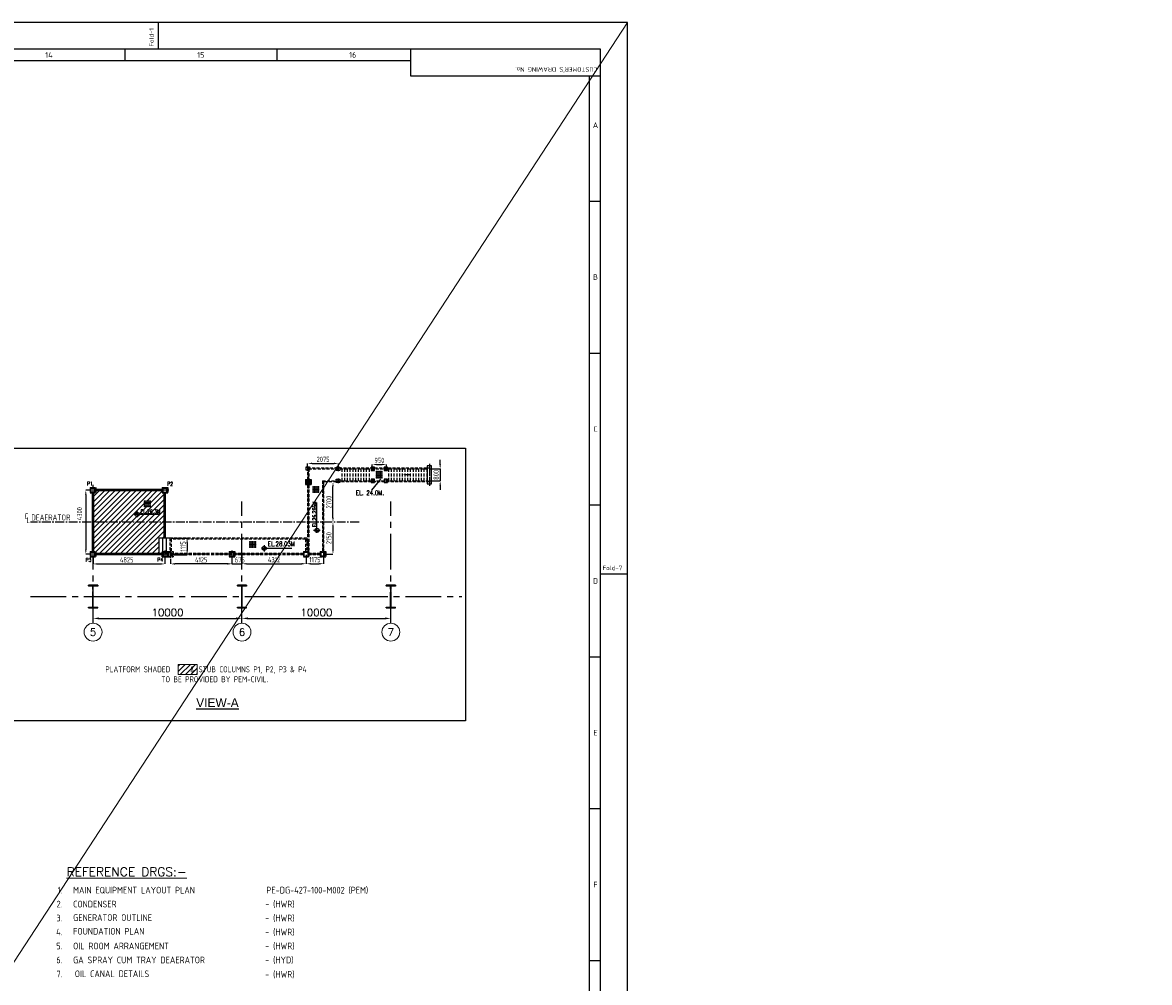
# Model space of a CAD drawing. Extents: x -287416 to 4934791, y -504132 to 1826789.
# Tile 81 of 256: x 102628 to 178318, y -121737 to -57259. Entities that reach past the tile are written whole.
import ezdxf
from ezdxf.enums import TextEntityAlignment as Align

# ---------------------------------------------------------------- set-up
doc = ezdxf.new("R2010")
doc.units = 0
doc.header["$LTSCALE"] = 800
doc.header["$MEASUREMENT"] = 0
for name, pattern in [('CENTER', [2, 1.25, -0.25, 0.25, -0.25]), ('CENTER2', [1.125, 0.75, -0.125, 0.125, -0.125]), ('CONTINOUS', [0]), ('HIDDEN', [0.375, 0.25, -0.125])]:
    doc.linetypes.add(name, pattern=pattern)
doc.layers.get('0').update_dxf_attribs({"linetype": 'CONTINUOUS'})
doc.layers.get('DEFPOINTS').update_dxf_attribs({"linetype": 'CONTINUOUS'})
for name, color, linetype in [('CEN', 2, 'CENTER'), ('CENTER', 2, 'CENTER'), ('CL', 2, 'CENTER2'), ('COL', 1, 'CENTER'), ('GRID', 8, 'CENTER'), ('GT_5', 4, 'CONTINUOUS'), ('HATCH', 9, 'CONTINUOUS'), ('MECH_EQ', 251, 'HIDDEN'), ('PIPE', 1, 'CONTINUOUS'), ('STR', 2, 'CONTINUOUS'), ('WALL', 6, 'CONTINUOUS')]:
    doc.layers.add(name, color=color, linetype=linetype)
for name, color, linetype, lineweight in [('DIM', 4, 'CONTINUOUS', 15), ('T', 3, 'CONTINUOUS', 15), ('TEXT', 3, 'CONTINUOUS', 15)]:
    doc.layers.add(name, color=color, linetype=linetype, lineweight=lineweight)
doc.styles.add('HTX31', font='OLB21191')
doc.styles.add('R', font='ROMANC')
doc.styles.add('ROMANC', font='romanc')
doc.styles.add('ROMANS', font='ISO9.shx', dxfattribs={"width": 0.8})
doc.styles.add('S1', font='SIMPLEX.SHX', dxfattribs={"height": 200})
doc.styles.add('S3', font='ROMANS1.SHX', dxfattribs={"width": 0.8})
doc.styles.get("Standard").update_dxf_attribs({"font": 'ISO9'})
doc.styles.add('VER', font='ISO9.SHX')
doc.dimstyles.get("Standard").update_dxf_attribs({"dimtxt": 0.18, "dimasz": 0.18, "dimexe": 0.18, "dimexo": 0.0625, "dimgap": 0.09, "dimtad": 0, "dimtih": 1, "dimtoh": 1, "dimdec": 4, "dimzin": 0, "dimdsep": 46, "dimtxsty": 'Standard', "dimcen": 0.09, "dimadec": 0, "dimazin": 0, "dimtfac": 1, "dimtdec": 4, "dimtofl": 0, "dimtmove": 0, "dimatfit": 3, "dimfxl": 1, "dimtolj": 1, "dimtzin": 0, "dimarcsym": 0})
doc.dimstyles.new('STANDARD$0', dxfattribs={"dimtxt": 250, "dimasz": 200, "dimexe": 0, "dimexo": 0, "dimgap": 100, "dimtad": 1, "dimdec": 0, "dimzin": 0, "dimdsep": 46, "dimtxsty": 'S1', "dimcen": 0, "dimadec": 0, "dimazin": 0, "dimtfac": 1, "dimtdec": 0, "dimtmove": 2, "dimatfit": 3, "dimfxl": 1, "dimtolj": 1, "dimtzin": 0, "dimarcsym": 0})

# ---------------------------------------------------------------- blocks, each defined once
blk = doc.blocks.new('A$C731D3036')
for p, q in [((-466.9, 1843.2), (-466.9, 1869.9)), ((-500.3, 1843.2), (-500.3, 1832.1)), ((-349.1, 1843.2), (-349.1, 1832.1)), ((-215.7, 1816.5), (-215.7, 1843.2)), ((-2401.2, 1832.1), (-215.7, 1832.1)), ((-26.7, 1816.5), (-215.7, 1816.5)), ((-37.8, 265.7), (-37.8, 1816.5)), ((-37.8, 1692), (-26.7, 1692)), ((-37.8, 1540.8), (-26.7, 1540.8)), ((-37.8, 1389.6), (-26.7, 1389.6)), ((0, 1320.7), (-26.7, 1320.7)), ((-37.8, 1238.4), (-26.7, 1238.4)), ((-37.8, 1087.2), (-26.7, 1087.2)), ((-37.8, 936), (-26.7, 936))]:
    blk.add_line(p, q)
for points in [[(0, 1869.9), (-2643.6, 1869.9), (-2643.6, 0), (0, 0)], [(-26.7, 1843.2), (-2616.9, 1843.2), (-2616.9, 26.7), (-26.7, 26.7)]]:
    blk.add_lwpolyline(points, close=True)
for s, height, rotation, p in [('Fold-1', 4.45, 90, (-471.6, 1845.9)), ("CUSTOMER'S DRAWING No.", 4.447, 180, (-30.1, 1825.4))]:
    blk.add_text(s, height=height, rotation=rotation).set_placement(p)
for s, p in [('14', (-575.9, 1837.6)), ('15', (-424.7, 1837.6)), ('16', (-273.5, 1837.6)), ('A', (-31.8, 1767.6)), ('B', (-31.8, 1616.4)), ('C', (-31.8, 1465.2)), ('D', (-31.8, 1314)), ('E', (-31.8, 1162.8)), ('F', (-31.8, 1011.6))]:
    blk.add_text(s, height=5.56).set_placement(p, align=Align.MIDDLE)
blk.add_text('Fold-7', height=4.45).set_placement((-24.7, 1324.6))
blk = doc.blocks.new('*D766')
at = {"layer": 'DEFPOINTS', "color": 0, "linetype": 'Continuous', "transparency": 16777216}
for p in [(107366, -97284), (117366, -97284), (117366, -97284)]:
    blk.add_point(p, dxfattribs=at)
at = {"layer": 'DIM', "color": 4, "linetype": 'Continuous', "lineweight": -2, "transparency": 16777216}
blk.add_line((107766, -97284), (116966, -97284), dxfattribs=at)
at = {"layer": 'DIM', "color": 4, "linetype": 'Continuous', "transparency": 16777216}
for points in [[(107766, -97217), (107766, -97350), (107366, -97284)], [(116966, -97217), (116966, -97350), (117366, -97284)]]:
    blk.add_solid(points, dxfattribs=at)
at = {"layer": 'DIM', "linetype": 'Continuous', "transparency": 16777216, "insert": (112366, -96884), "char_height": 500, "attachment_point": 5, "style": 'ROMANC'}
blk.add_mtext('\\A1;10000', dxfattribs=at)
blk = doc.blocks.new('*D767')
at = {"layer": 'DEFPOINTS', "color": 0, "linetype": 'Continuous', "transparency": 16777216}
for p in [(117366, -97284), (127366, -97284), (127366, -97284)]:
    blk.add_point(p, dxfattribs=at)
at = {"layer": 'DIM', "color": 4, "linetype": 'Continuous', "lineweight": -2, "transparency": 16777216}
blk.add_line((117766, -97284), (126966, -97284), dxfattribs=at)
at = {"layer": 'DIM', "color": 4, "linetype": 'Continuous', "transparency": 16777216}
for points in [[(117766, -97217), (117766, -97350), (117366, -97284)], [(126966, -97217), (126966, -97350), (127366, -97284)]]:
    blk.add_solid(points, dxfattribs=at)
at = {"layer": 'DIM', "linetype": 'Continuous', "transparency": 16777216, "insert": (122366, -96884), "char_height": 500, "attachment_point": 5, "style": 'ROMANC'}
blk.add_mtext('\\A1;10000', dxfattribs=at)
blk = doc.blocks.new('A$C1C927E47')
at = {"layer": 'COL'}
h = blk.add_hatch(dxfattribs=at)
h.set_pattern_fill('ANSI31', color=256, scale=100, style=0)
h.paths.add_polyline_path([(16, 0), (0, 0), (0, -710), (16, -710)])
h.paths.add_polyline_path([(16, 710), (0, 710), (0, 0), (16, 0)])
h.paths.add_polyline_path([(0, 710), (-16, 710), (-16, 0), (0, 0)])
h.paths.add_polyline_path([(0, 0), (-16, 0), (-16, -710), (0, -710)])
h.paths.add_polyline_path([(-310, -710), (-310, -760), (0, -760), (0, -710)])
h.paths.add_polyline_path([(310, -760), (310, -710), (0, -710), (0, -760)])
h.paths.add_polyline_path([(310, 710), (310, 760), (0, 760), (0, 710)])
h.paths.add_polyline_path([(-310, 760), (-310, 710), (0, 710), (0, 760)])
for p, q in [((310, 760), (-310, 760)), ((-310, 760), (-310, 710)), ((310, 760), (310, 710)), ((310, 710), (-310, 710)), ((-16, -710), (-16, 710)), ((16, -710), (16, 710)), ((-310, -710), (310, -710)), ((-310, -760), (-310, -710)), ((310, -760), (310, -710)), ((-310, -760), (310, -760))]:
    blk.add_line(p, q, dxfattribs=at)
at = {"layer": 'COL', "color": 2}
for p, q in [((0, -792), (0, 792)), ((44, 0), (-44, 0)), ((44, 0), (-44, 0))]:
    blk.add_line(p, q, dxfattribs=at)
blk = doc.blocks.new('*D768')
at = {"layer": 'DEFPOINTS', "color": 0, "transparency": 16777216}
for p in [(107366, -93076), (112191, -93017), (112191, -93626)]:
    blk.add_point(p, dxfattribs=at)
at = {"layer": 'DIM', "color": 9, "lineweight": -2, "transparency": 16777216}
for p, q in [((107366, -93076), (107366, -93626)), ((112191, -93017), (112191, -93626)), ((107666, -93626), (111891, -93626))]:
    blk.add_line(p, q, dxfattribs=at)
at = {"layer": 'DIM', "color": 9, "transparency": 16777216}
for points in [[(107666, -93576), (107666, -93676), (107366, -93626)], [(111891, -93576), (111891, -93676), (112191, -93626)]]:
    blk.add_solid(points, dxfattribs=at)
at = {"layer": 'DIM', "transparency": 16777216, "insert": (109625, -93351), "char_height": 350, "attachment_point": 5, "style": 'ROMANS'}
blk.add_mtext('\\A1;4825', dxfattribs=at)
blk = doc.blocks.new('*D725')
at = {"layer": 'DEFPOINTS', "color": 0, "transparency": 16777216}
for p in [(129956, -87243), (129956, -88043), (130679, -88043)]:
    blk.add_point(p, dxfattribs=at)
at = {"layer": 'DIM', "color": 9, "lineweight": -2, "transparency": 16777216}
for p, q in [((130679, -86943), (130679, -86643)), ((129956, -87243), (130679, -87243)), ((130679, -87243), (130679, -88043)), ((129956, -88043), (130679, -88043)), ((130679, -88343), (130679, -88643))]:
    blk.add_line(p, q, dxfattribs=at)
at = {"layer": 'DIM', "color": 9, "transparency": 16777216}
for points in [[(130629, -86943), (130729, -86943), (130679, -87243)], [(130629, -88343), (130729, -88343), (130679, -88043)]]:
    blk.add_solid(points, dxfattribs=at)
at = {"layer": 'DIM', "transparency": 16777216, "insert": (130404, -87643), "char_height": 350, "attachment_point": 5, "rotation": 90, "style": 'ROMANS'}
blk.add_mtext('\\A1;800', dxfattribs=at)
blk = doc.blocks.new('*D726')
at = {"layer": 'DEFPOINTS', "color": 0, "transparency": 16777216}
for p in [(121678, -93006), (122853, -92791), (122853, -93612)]:
    blk.add_point(p, dxfattribs=at)
at = {"layer": 'DIM', "color": 9, "lineweight": -2, "transparency": 16777216}
for p, q in [((121678, -93006), (121678, -93612)), ((122853, -92791), (122853, -93612)), ((121978, -93612), (122553, -93612))]:
    blk.add_line(p, q, dxfattribs=at)
at = {"layer": 'DIM', "color": 9, "transparency": 16777216}
for points in [[(121978, -93562), (121978, -93662), (121678, -93612)], [(122553, -93562), (122553, -93662), (122853, -93612)]]:
    blk.add_solid(points, dxfattribs=at)
at = {"layer": 'DIM', "transparency": 16777216, "insert": (122265, -93337), "char_height": 350, "attachment_point": 5, "style": 'ROMANS'}
blk.add_mtext('\\A1;1175', dxfattribs=at)
blk = doc.blocks.new('*D727')
at = {"layer": 'DEFPOINTS', "color": 0, "transparency": 16777216}
for p in [(123852, -86872), (121778, -87168), (123852, -87165)]:
    blk.add_point(p, dxfattribs=at)
at = {"layer": 'DIM', "color": 9, "lineweight": -2, "transparency": 16777216}
for p, q in [((121778, -87168), (121778, -86872)), ((122078, -86872), (123552, -86872)), ((123852, -87165), (123852, -86872))]:
    blk.add_line(p, q, dxfattribs=at)
at = {"layer": 'DIM', "color": 9, "transparency": 16777216}
for points in [[(122078, -86822), (122078, -86922), (121778, -86872)], [(123552, -86822), (123552, -86922), (123852, -86872)]]:
    blk.add_solid(points, dxfattribs=at)
at = {"layer": 'DIM', "transparency": 16777216, "insert": (122815, -86597), "char_height": 350, "attachment_point": 5, "style": 'ROMANS'}
blk.add_mtext('\\A1;2075', dxfattribs=at)
blk = doc.blocks.new('*D567')
at = {"layer": 'DEFPOINTS', "color": 0, "transparency": 16777216}
for p in [(127071, -86944), (126121, -87168), (127071, -87168)]:
    blk.add_point(p, dxfattribs=at)
at = {"layer": 'DIM', "color": 9, "lineweight": -2, "transparency": 16777216}
for p, q in [((126121, -87168), (126121, -86944)), ((126421, -86944), (126771, -86944)), ((127071, -87168), (127071, -86944))]:
    blk.add_line(p, q, dxfattribs=at)
at = {"layer": 'DIM', "color": 9, "transparency": 16777216}
for points in [[(126421, -86894), (126421, -86994), (126121, -86944)], [(126771, -86894), (126771, -86994), (127071, -86944)]]:
    blk.add_solid(points, dxfattribs=at)
at = {"layer": 'DIM', "transparency": 16777216, "insert": (126596, -86669), "char_height": 350, "attachment_point": 5, "style": 'ROMANS'}
blk.add_mtext('\\A1;950', dxfattribs=at)
blk = doc.blocks.new('*D568')
at = {"layer": 'DEFPOINTS', "color": 0, "transparency": 16777216}
for p in [(123479, -88118), (123479, -88118), (123479, -90818)]:
    blk.add_point(p, dxfattribs=at)
at = {"layer": 'DIM', "color": 9, "lineweight": -2, "transparency": 16777216}
blk.add_line((123479, -90518), (123479, -88418), dxfattribs=at)
at = {"layer": 'DIM', "color": 9, "transparency": 16777216}
for points in [[(123429, -88418), (123529, -88418), (123479, -88118)], [(123429, -90518), (123529, -90518), (123479, -90818)]]:
    blk.add_solid(points, dxfattribs=at)
at = {"layer": 'DIM', "transparency": 16777216, "insert": (123204, -89468), "char_height": 350, "attachment_point": 5, "rotation": 90, "style": 'ROMANS'}
blk.add_mtext('\\A1;2700', dxfattribs=at)
blk = doc.blocks.new('*D569')
at = {"layer": 'DEFPOINTS', "color": 0, "transparency": 16777216}
for p in [(123479, -90818), (123005, -92968), (123479, -92968)]:
    blk.add_point(p, dxfattribs=at)
at = {"layer": 'DIM', "color": 9, "lineweight": -2, "transparency": 16777216}
for p, q in [((123479, -91118), (123479, -92668)), ((123005, -92968), (123479, -92968))]:
    blk.add_line(p, q, dxfattribs=at)
at = {"layer": 'DIM', "color": 9, "transparency": 16777216}
for points in [[(123429, -91118), (123529, -91118), (123479, -90818)], [(123429, -92668), (123529, -92668), (123479, -92968)]]:
    blk.add_solid(points, dxfattribs=at)
at = {"layer": 'DIM', "transparency": 16777216, "insert": (123204, -91893), "char_height": 350, "attachment_point": 5, "rotation": 90, "style": 'ROMANS'}
blk.add_mtext('\\A1;2150', dxfattribs=at)
blk = doc.blocks.new('*D570')
at = {"layer": 'DEFPOINTS', "color": 0, "transparency": 16777216}
for p in [(117366, -93006), (121678, -93006), (121678, -93614)]:
    blk.add_point(p, dxfattribs=at)
at = {"layer": 'DIM', "color": 9, "lineweight": -2, "transparency": 16777216}
for p, q in [((117366, -93006), (117366, -93614)), ((121678, -93006), (121678, -93614)), ((117666, -93614), (121378, -93614))]:
    blk.add_line(p, q, dxfattribs=at)
at = {"layer": 'DIM', "color": 9, "transparency": 16777216}
for points in [[(117666, -93564), (117666, -93664), (117366, -93614)], [(121378, -93564), (121378, -93664), (121678, -93614)]]:
    blk.add_solid(points, dxfattribs=at)
at = {"layer": 'DIM', "transparency": 16777216, "insert": (119522, -93339), "char_height": 350, "attachment_point": 5, "style": 'ROMANS'}
blk.add_mtext('\\A1;4312', dxfattribs=at)
blk = doc.blocks.new('*D571')
at = {"layer": 'DEFPOINTS', "color": 0, "transparency": 16777216}
for p in [(112603, -91891), (112528, -93006), (113683, -93006)]:
    blk.add_point(p, dxfattribs=at)
at = {"layer": 'STR', "color": 9, "lineweight": -2, "transparency": 16777216}
for p, q in [((112603, -91891), (113683, -91891)), ((113683, -92191), (113683, -92706)), ((112528, -93006), (113683, -93006))]:
    blk.add_line(p, q, dxfattribs=at)
at = {"layer": 'STR', "color": 9, "transparency": 16777216}
for points in [[(113633, -92191), (113733, -92191), (113683, -91891)], [(113633, -92706), (113733, -92706), (113683, -93006)]]:
    blk.add_solid(points, dxfattribs=at)
at = {"layer": 'STR', "transparency": 16777216, "insert": (113408, -92448), "char_height": 350, "attachment_point": 5, "rotation": 90, "style": 'ROMANS'}
blk.add_mtext('\\A1;1115', dxfattribs=at)
blk = doc.blocks.new('*D572')
at = {"layer": 'DEFPOINTS', "color": 0, "transparency": 16777216}
for p in [(112566, -93295), (112566, -93623), (116691, -93219)]:
    blk.add_point(p, dxfattribs=at)
at = {"layer": 'DIM', "color": 9, "lineweight": -2, "transparency": 16777216}
for p, q in [((112566, -93295), (112566, -93623)), ((116391, -93623), (112866, -93623)), ((116691, -93219), (116691, -93623))]:
    blk.add_line(p, q, dxfattribs=at)
at = {"layer": 'DIM', "color": 9, "transparency": 16777216}
for points in [[(112866, -93573), (112866, -93673), (112566, -93623)], [(116391, -93573), (116391, -93673), (116691, -93623)]]:
    blk.add_solid(points, dxfattribs=at)
at = {"layer": 'DIM', "transparency": 16777216, "insert": (114628, -93348), "char_height": 350, "attachment_point": 5, "style": 'ROMANS'}
blk.add_mtext('\\A1;4125', dxfattribs=at)
blk = doc.blocks.new('*D573')
at = {"layer": 'DEFPOINTS', "color": 0, "transparency": 16777216}
for p in [(116691, -93421), (117366, -93614), (117366, -93614)]:
    blk.add_point(p, dxfattribs=at)
at = {"layer": 'DIM', "color": 9, "lineweight": -2, "transparency": 16777216}
for p, q in [((116391, -93614), (116091, -93614)), ((116691, -93421), (116691, -93614)), ((116691, -93614), (117366, -93614)), ((117666, -93614), (117966, -93614))]:
    blk.add_line(p, q, dxfattribs=at)
at = {"layer": 'DIM', "color": 9, "transparency": 16777216}
for points in [[(116391, -93564), (116391, -93664), (116691, -93614)], [(117666, -93564), (117666, -93664), (117366, -93614)]]:
    blk.add_solid(points, dxfattribs=at)
at = {"layer": 'DIM', "transparency": 16777216, "insert": (117223, -93349), "char_height": 350, "attachment_point": 5, "style": 'ROMANS'}
blk.add_mtext('\\A1;675', dxfattribs=at)
blk = doc.blocks.new('*D574')
at = {"layer": 'DEFPOINTS', "color": 0, "transparency": 16777216}
for p in [(107176, -88668), (106878, -92968), (107176, -92968)]:
    blk.add_point(p, dxfattribs=at)
at = {"layer": 'DIM', "color": 9, "lineweight": -2, "transparency": 16777216}
for p, q in [((107176, -88668), (106878, -88668)), ((106878, -88968), (106878, -92668)), ((107176, -92968), (106878, -92968))]:
    blk.add_line(p, q, dxfattribs=at)
at = {"layer": 'DIM', "color": 9, "transparency": 16777216}
for points in [[(106828, -88968), (106928, -88968), (106878, -88668)], [(106828, -92668), (106928, -92668), (106878, -92968)]]:
    blk.add_solid(points, dxfattribs=at)
at = {"layer": 'DIM', "transparency": 16777216, "insert": (106456, -90249), "char_height": 350, "attachment_point": 5, "rotation": 90, "style": 'ROMANS'}
blk.add_mtext('\\A1;4300', dxfattribs=at)

msp = doc.modelspace()

# ---------------------------------------------------------------- hatches: boundary and pattern name
at = {"layer": 'DIM'}
h = msp.add_hatch(dxfattribs=at)
h.set_pattern_fill('ANSI31', color=256, scale=2000, style=0)
h.set_pattern_definition([(45, (-1505806.2, -577993.04), (-176.776695, 176.776695), [])])
h.paths.add_polyline_path([(112139.8, -88843.1), (112000.8, -88843.1), (112000.8, -88718.1), (107555.8, -88718.1), (107555.8, -88843.1), (107415.8, -88843.1), (107415.8, -90818.1), (112139.8, -90818.1)])
h.paths.add_polyline_path([(110182.9, -90292.8, -1), (110466.4, -90292.8, -1)], flags=16)
h.paths.add_polyline_path([(110253.8, -90292.8, -0.4142136), (110324.7, -90221.9), (110324.7, -90292.8), (110395.5, -90292.8, -0.4142136), (110324.7, -90363.7), (110324.7, -90292.8)], flags=0)
h.paths.add_polyline_path([(110829.4, -89397.7), (111189.4, -89397.7), (111189.4, -89757.7), (110829.4, -89757.7)], flags=16)
h.paths.add_polyline_path([(110919.4, -89667.7), (110919.4, -89487.7), (111099.4, -89487.7), (111099.4, -89667.7)], flags=0)
h.paths.add_polyline_path([(112139.8, -90818.1), (107415.8, -90818.1), (107415.8, -92793), (107555.8, -92793), (107555.8, -92932.3), (111778.3, -92932.3), (111778.3, -91890.5), (112139.8, -91890.5)])
h.paths.add_polyline_path([(110489.8, -90289.8), (111871.9, -90289.8), (111871.9, -89914.8), (110489.8, -89914.8)], flags=24)
h = msp.add_hatch(dxfattribs=at)
h.set_pattern_fill('ANSI31', color=256, scale=2000, style=0)
h.set_pattern_definition([(45, (50015.35, -294366.67), (-176.7767, 176.7767), [])])
h.paths.add_polyline_path([(114347.2, -100373.3), (113082.1, -100373.3), (113082.1, -101050.5), (114347.2, -101050.5)])

# ---------------------------------------------------------------- linework, layer by layer
at = {"linetype": 'ByBlock'}
for p, q in [((122404.1, -91544.2), (122404.1, -89488.6)), ((110135.7, -90292.8), (111842.7, -90292.8)), ((110324.7, -90103.8), (110324.7, -90481.8)), ((122180.9, -91364.2), (122620.9, -91364.2)), ((118677.5, -92576.6), (120709, -92576.6)), ((118857.5, -92353.4), (118857.5, -92793.4))]:
    msp.add_line(p, q, dxfattribs=at)
at = {"color": 8}
msp.add_line((112190.8, -92715.9), (112190.8, -93220.2), dxfattribs=at)
at = {"linetype": 'ByBlock'}
for points, const_width in [([(110324.7, -90221.9, 0.4142136), (110253.8, -90292.8, 1)], 141.8), ([(110324.7, -90363.7, 0.4142136), (110395.5, -90292.8, 1)], 141.8), ([(122336.6, -91364.2, -0.4142136), (122404.1, -91296.7, -1)], 135), ([(122471.6, -91364.2, -0.4142136), (122404.1, -91431.7, -1)], 135), ([(118857.5, -92644.1, -0.4142136), (118790, -92576.6, -1)], 135), ([(118857.5, -92509.1, -0.4142136), (118925, -92576.6, -1)], 135)]:
    msp.add_lwpolyline(points, format="xyb", dxfattribs=dict(at, const_width=const_width))
for centre, radius in [((110324.7, -90292.8), 141.8), ((122404.1, -91364.2), 135), ((118857.5, -92576.6), 135)]:
    msp.add_circle(centre, radius, dxfattribs=at)
at = {"layer": 'CEN'}
for p, q in [((121815.4, -87168.1), (121815.4, -92793)), ((122815.4, -88043.1), (122815.4, -92791.2)), ((121487.8, -92968), (112564.2, -92968)), ((122625.4, -92968), (121867.8, -92968))]:
    msp.add_line(p, q, dxfattribs=at)
at = {"layer": 'CENTER'}
msp.add_line((107365.8, -90818.1), (107365.8, -88303.7), dxfattribs=at)
at = {"layer": 'CL'}
msp.add_line((125227.1, -90818.1), (103171.8, -90818.1), dxfattribs=at)
at = {"layer": 'DIM'}
msp.add_line((143254.7, -57258.7), (-35095.3, -330291.9), dxfattribs=at)
msp.add_lwpolyline([(113082.1, -100373.3), (114347.2, -100373.3), (114347.2, -101050.5), (113082.1, -101050.5)], close=True, dxfattribs=at)
for centre in [(107365.8, -98203.5), (117365.8, -98203.5), (127365.8, -98203.5)]:
    msp.add_circle(centre, 600, dxfattribs=at)
at = {"layer": 'GRID', "linetype": 'CENTER2', "ltscale": 4}
for p, q in [((107365.8, -97603.5), (107365.8, -89423.1)), ((117365.8, -97603.5), (117365.8, -89423.1)), ((127365.8, -97603.5), (127365.8, -89423.1)), ((103153.8, -95818.1), (132125.8, -95818.1))]:
    msp.add_line(p, q, dxfattribs=at)
at = {"layer": 'HATCH', "const_width": 50, "flags": 128}
for points in [[(108541.6, -88668.1, 1), (108591.6, -88668.1, 1)], [(109932.6, -88668.1, 1), (109982.6, -88668.1, 1)], [(111124.4, -88668.1, 1), (111174.4, -88668.1, 1)], [(107338.8, -89481.1, 1), (107388.8, -89481.1, 1)], [(112163.8, -89481.1, 1), (112213.8, -89481.1, 1)], [(107338.8, -90305.9, 1), (107388.8, -90305.9, 1)], [(112163.8, -90305.9, 1), (112213.8, -90305.9, 1)], [(107338.8, -91130.8, 1), (107388.8, -91130.8, 1)], [(112163.8, -91130.8, 1), (112213.8, -91130.8, 1)], [(107338.8, -91955.6, 1), (107388.8, -91955.6, 1)], [(108541.6, -92968, 1), (108591.6, -92968, 1)], [(109932.6, -92968, 1), (109982.6, -92968, 1)], [(111124.4, -92968, 1), (111174.4, -92968, 1)]]:
    msp.add_lwpolyline(points, format="xyb", close=True, dxfattribs=at)
at = {"layer": 'MECH_EQ', "color": 1}
for p, q in [((121777.9, -87168.1), (129955.9, -87168.1)), ((121777.9, -87168.1), (121777.9, -87993.1)), ((121852.9, -87243.1), (121852.9, -87993.1)), ((121852.9, -87243.1), (129955.9, -87243.1)), ((124069.4, -87243.1), (124069.4, -88043.1)), ((124252.4, -87243.1), (124252.4, -88043.1)), ((124435.4, -87243.1), (124435.4, -88043.1)), ((124618.4, -87243.1), (124618.4, -88043.1)), ((124801.4, -87243.1), (124801.4, -88043.1)), ((124984.4, -87243.1), (124984.4, -88043.1)), ((125167.4, -87243.1), (125167.4, -88043.1)), ((125350.4, -87243.1), (125350.4, -88043.1)), ((125533.4, -87243.1), (125533.4, -88043.1)), ((125716.4, -87243.1), (125716.4, -88043.1)), ((125899.4, -87243.1), (125899.4, -88043.1)), ((127209.4, -87243.1), (127209.4, -88043.1)), ((127392.4, -87243.1), (127392.4, -88043.1)), ((127575.4, -87243.1), (127575.4, -88043.1)), ((127758.4, -87243.1), (127758.4, -88043.1)), ((127941.4, -87243.1), (127941.4, -88043.1)), ((128124.4, -87243.1), (128124.4, -88043.1)), ((128307.4, -87243.1), (128307.4, -88043.1)), ((128490.4, -87243.1), (128490.4, -88043.1)), ((128673.4, -87243.1), (128673.4, -88043.1)), ((128856.4, -87243.1), (128856.4, -88043.1)), ((129039.4, -87243.1), (129039.4, -88043.1)), ((129222.4, -87243.1), (129222.4, -88043.1)), ((129405.4, -87243.1), (129405.4, -88043.1)), ((129588.4, -87243.1), (129588.4, -88043.1)), ((129771.4, -87243.1), (129771.4, -88043.1)), ((129954.4, -87168.1), (129954.4, -88118.1)), ((121777.9, -88033.1), (121777.9, -92793)), ((121852.9, -88033.1), (121852.9, -92793)), ((122777.9, -88043.1), (122777.9, -92791.2)), ((122777.9, -88043.1), (123704.4, -88043.1)), ((122852.9, -88118.1), (122852.9, -92841.2)), ((123703.8, -88118.1), (122852.9, -88118.1)), ((123704.4, -88043.1), (129955.9, -88043.1)), ((129955.9, -88118.1), (123705.1, -88118.1)), ((121713, -91890.5), (112528.3, -91890.5)), ((112528.3, -91890.5), (112528.3, -93005.5)), ((112603.3, -91965.5), (112603.3, -92930.5)), ((121638, -91965.5), (112603.3, -91965.5)), ((121638, -91965.5), (121638, -92793)), ((121713, -91890.5), (121713, -92793)), ((121777.9, -92130.5), (121713, -92130.5)), ((121777.9, -92205.5), (121713, -92205.5)), ((112385.8, -92793), (112745.8, -92793)), ((112385.8, -92793), (112385.8, -93143)), ((112440.8, -93093), (112440.8, -92843)), ((112440.8, -92843), (112690.8, -92843)), ((112440.8, -93093), (112690.8, -93093)), ((121487.8, -93005.5), (112528.3, -93005.5)), ((121487.8, -92930.5), (112603.3, -92930.5)), ((112690.8, -93093), (112690.8, -92843)), ((112745.8, -92793), (112745.8, -93143)), ((122625.4, -92930.5), (121867.8, -92930.5)), ((122625.4, -93005.5), (121867.8, -93005.5)), ((112385.8, -93143), (112745.8, -93143))]:
    msp.add_line(p, q, dxfattribs=at)
at = {"layer": 'PIPE', "color": 2, "linetype": 'CENTER2'}
for p, q in [((129955.9, -86900.6), (129955.9, -88385.5)), ((123817.9, -87085.7), (123817.9, -87400.4)), ((126158.9, -87085.7), (126158.9, -87400.4)), ((127033.9, -87085.7), (127033.9, -87400.4)), ((123817.9, -87885.9), (123817.9, -88200.6)), ((126158.9, -87885.7), (126158.9, -88200.4)), ((127033.9, -87885.7), (127033.9, -88200.4)), ((112454.2, -88668.1), (111977.4, -88668.1)), ((107365.8, -93230.4), (107365.8, -92705.7)), ((112429.2, -92968), (111952.4, -92968)), ((112565.8, -92641.2), (112565.8, -93294.9)), ((116690.8, -92717.1), (116690.8, -93219))]:
    msp.add_line(p, q, dxfattribs=at)
at = {"layer": 'PIPE', "color": 4}
for p, q in [((121751.6, -87139.2), (121826.6, -87139.2)), ((121826.6, -87289.2), (121751.6, -87289.2)), ((121761.6, -87149.2), (121816.6, -87149.2)), ((121816.6, -87279.2), (121761.6, -87279.2)), ((121816.6, -87149.2), (121816.6, -87279.2)), ((121826.6, -87139.2), (121826.6, -87289.2)), ((123852.4, -87168.1), (123777.4, -87168.1)), ((123777.4, -87318.1), (123852.4, -87318.1)), ((123842.4, -87178.1), (123787.4, -87178.1)), ((123787.4, -87308.1), (123842.4, -87308.1)), ((123842.4, -87308.1), (123842.4, -87178.1)), ((123852.4, -87318.1), (123852.4, -87168.1)), ((126121.4, -87318.3), (126121.4, -87168.3)), ((126121.4, -87168.3), (126196.4, -87168.3)), ((126196.4, -87318.3), (126121.4, -87318.3)), ((126131.4, -87308.3), (126131.4, -87178.3)), ((126131.4, -87178.3), (126186.4, -87178.3)), ((126186.4, -87308.3), (126131.4, -87308.3)), ((127071.4, -87168.3), (126996.4, -87168.3)), ((126996.4, -87318.3), (127071.4, -87318.3)), ((127061.4, -87178.3), (127006.4, -87178.3)), ((127006.4, -87308.3), (127061.4, -87308.3)), ((127061.4, -87308.3), (127061.4, -87178.3)), ((127071.4, -87318.3), (127071.4, -87168.3)), ((107240.8, -88793.1), (107240.8, -88543.1)), ((107240.8, -88543.1), (107490.8, -88543.1)), ((107490.8, -88793.1), (107490.8, -88543.1)), ((112065.8, -88793.1), (112065.8, -88543.1)), ((112065.8, -88543.1), (112315.8, -88543.1)), ((112315.8, -88793.1), (112315.8, -88543.1)), ((121689.4, -88243.1), (121689.4, -87993.1)), ((121689.4, -87993.1), (121939.4, -87993.1)), ((121689.4, -88243.1), (121939.4, -88243.1)), ((121939.4, -88243.1), (121939.4, -87993.1)), ((123852.4, -87968.3), (123777.4, -87968.3)), ((123777.4, -88118.3), (123852.4, -88118.3)), ((123842.4, -87978.3), (123787.4, -87978.3)), ((123787.4, -88108.3), (123842.4, -88108.3)), ((123842.4, -88108.3), (123842.4, -87978.3)), ((123852.4, -88118.3), (123852.4, -87968.3)), ((126121.4, -88118.3), (126121.4, -87968.3)), ((126121.4, -87968.3), (126196.4, -87968.3)), ((126196.4, -88118.3), (126121.4, -88118.3)), ((126131.4, -88108.3), (126131.4, -87978.3)), ((126131.4, -87978.3), (126186.4, -87978.3)), ((126186.4, -88108.3), (126131.4, -88108.3)), ((127071.4, -87968.3), (126996.4, -87968.3)), ((126996.4, -88118.3), (127071.4, -88118.3)), ((127061.4, -87978.3), (127006.4, -87978.3)), ((127006.4, -88108.3), (127061.4, -88108.3)), ((127061.4, -88108.3), (127061.4, -87978.3)), ((127071.4, -88118.3), (127071.4, -87968.3)), ((107240.8, -88793.1), (107490.8, -88793.1)), ((112065.8, -88793.1), (112315.8, -88793.1)), ((107240.8, -93093), (107240.8, -92843)), ((107240.8, -92843), (107490.8, -92843)), ((107240.8, -93093), (107490.8, -93093)), ((107490.8, -93093), (107490.8, -92843)), ((112065.8, -92843), (112315.8, -92843)), ((112065.8, -92843), (112065.8, -93093)), ((112065.8, -93093), (112315.8, -93093)), ((112315.8, -92843), (112315.8, -93093)), ((116565.8, -93093), (116565.8, -92843)), ((116565.8, -92843), (116815.8, -92843)), ((116565.8, -93093), (116815.8, -93093)), ((116815.8, -93093), (116815.8, -92843)), ((121552.8, -93093), (121552.8, -92843)), ((121552.8, -92843), (121802.8, -92843)), ((121552.8, -93093), (121802.8, -93093)), ((121802.8, -93093), (121802.8, -92843)), ((122690.4, -93091.2), (122690.4, -92841.2)), ((122690.4, -92841.2), (122940.4, -92841.2)), ((122690.4, -93091.2), (122940.4, -93091.2)), ((122940.4, -93091.2), (122940.4, -92841.2))]:
    msp.add_line(p, q, dxfattribs=at)
at = {"layer": 'PIPE', "color": 4, "linetype": 'CENTER2', "ltscale": 0.2}
for p, q in [((107175.8, -88493.1), (107555.8, -88493.1)), ((107175.8, -88493.1), (107175.8, -88843.1)), ((107555.8, -88493.1), (107555.8, -88843.1)), ((112000.8, -88493.1), (112380.8, -88493.1)), ((112000.8, -88493.1), (112000.8, -88843.1)), ((112380.8, -88493.1), (112380.8, -88843.1)), ((121624.4, -87943.1), (122004.4, -87943.1)), ((121624.4, -87943.1), (121624.4, -88293.1)), ((121624.4, -88293.1), (122004.4, -88293.1)), ((122004.4, -87943.1), (122004.4, -88293.1)), ((107175.8, -88843.1), (107555.8, -88843.1)), ((112000.8, -88843.1), (112380.8, -88843.1)), ((107175.8, -92793), (107555.8, -92793)), ((107175.8, -92793), (107175.8, -93143)), ((107555.8, -92793), (107555.8, -93143)), ((112000.8, -93143), (112000.8, -92793)), ((112000.8, -92793), (112380.8, -92793)), ((112380.8, -93143), (112380.8, -92793)), ((116500.8, -92793), (116880.8, -92793)), ((116500.8, -92793), (116500.8, -93143)), ((116880.8, -92793), (116880.8, -93143)), ((121487.8, -92793), (121867.8, -92793)), ((121487.8, -92793), (121487.8, -93143)), ((121867.8, -92793), (121867.8, -93143)), ((122625.4, -92791.2), (123005.4, -92791.2)), ((122625.4, -92791.2), (122625.4, -93141.2)), ((123005.4, -92791.2), (123005.4, -93141.2)), ((107175.8, -93143), (107555.8, -93143)), ((112000.8, -93143), (112380.8, -93143)), ((116500.8, -93143), (116880.8, -93143)), ((121487.8, -93143), (121867.8, -93143)), ((122625.4, -93141.2), (123005.4, -93141.2))]:
    msp.add_line(p, q, dxfattribs=at)
at = {"layer": 'PIPE', "color": 4}
for points in [[(130105.9, -88243.1), (130105.9, -87043.1), (129805.9, -87043.1), (129805.9, -88243.1)], [(121904.1, -87329.5), (121674.1, -87329.5), (121674.1, -87099.5), (121904.1, -87099.5)], [(123702.9, -87128.1), (123932.9, -87128.1), (123932.9, -87358.1), (123702.9, -87358.1)], [(126273.9, -87128.1), (126043.9, -87128.1), (126043.9, -87358.1), (126273.9, -87358.1)], [(127148.9, -87128.1), (126918.9, -87128.1), (126918.9, -87358.1), (127148.9, -87358.1)], [(123702.9, -87928.3), (123932.9, -87928.3), (123932.9, -88158.3), (123702.9, -88158.3)], [(126273.9, -87928.1), (126043.9, -87928.1), (126043.9, -88158.1), (126273.9, -88158.1)], [(127148.9, -87928.1), (126918.9, -87928.1), (126918.9, -88158.1), (127148.9, -88158.1)]]:
    msp.add_lwpolyline(points, close=True, dxfattribs=at)
for centre, start, end in [((121761.6, -87139.2), 180, 270), ((121761.6, -87289.2), 90, 180), ((123787.4, -87168.1), 180, 270), ((123787.4, -87318.1), 90, 180), ((126186.4, -87168.3), 269.999998, 359.999998), ((126186.4, -87318.3), 359.999998, 89.999998), ((127006.4, -87168.3), 179.999998, 269.999998), ((127006.4, -87318.3), 89.999998, 179.999998), ((123787.4, -87968.3), 180, 270), ((123787.4, -88118.3), 90, 180), ((126186.4, -87968.3), 269.999998, 359.999998), ((126186.4, -88118.3), 359.999998, 89.999998), ((127006.4, -87968.3), 179.999998, 269.999998), ((127006.4, -88118.3), 89.999998, 179.999998)]:
    msp.add_arc(centre, 10, start, end, dxfattribs=at)
at = {"layer": 'STR'}
msp.add_line((128298.9, -87622), (128710.4, -87622), dxfattribs=at)
at = {"layer": 'STR', "color": 8}
msp.add_lwpolyline([(100139.5, -85845.8), (132380.7, -85845.8), (132380.7, -104157.2), (100139.5, -104157.2)], close=True, dxfattribs=at)
at = {"layer": 'STR'}
msp.add_solid([(128448.9, -87672), (128448.9, -87572), (128148.9, -87622)], dxfattribs=at)
at = {"layer": 'TEXT', "flags": 128}
for points in [[(126362.8, -87416.1), (126812.8, -87416.1)], [(126362.8, -87506.1), (126812.8, -87506.1)], [(126362.8, -87593), (126812.8, -87593)], [(126362.8, -87686.1), (126812.8, -87686.1)], [(126362.8, -87779.2), (126812.8, -87779.2)], [(126407.8, -87371.1), (126407.8, -87896.1)], [(126497.8, -87371.1), (126497.8, -87896.1)], [(126497.8, -87371.1), (126497.8, -87896.1)], [(126587.8, -87371.1), (126587.8, -87896.1)], [(126587.8, -87371.1), (126587.8, -87896.1)], [(126677.8, -87371.1), (126677.8, -87896.1)], [(126767.8, -87371.1), (126767.8, -87896.1)], [(122102.5, -88435.5), (122552.5, -88435.5)], [(122102.5, -88525.5), (122552.5, -88525.5)], [(122147.5, -88840.5), (122147.5, -88390.5)], [(122237.5, -88840.5), (122237.5, -88390.5)], [(122237.5, -88840.5), (122237.5, -88390.5)], [(122327.5, -88840.5), (122327.5, -88390.5)], [(122327.5, -88840.5), (122327.5, -88390.5)], [(122417.5, -88840.5), (122417.5, -88390.5)], [(122507.5, -88840.5), (122507.5, -88390.5)], [(126362.8, -87851.1), (126812.8, -87851.1)], [(122102.5, -88618.5), (122552.5, -88618.5)], [(122102.5, -88705.5), (122552.5, -88705.5)], [(122102.5, -88795.5), (122552.5, -88795.5)], [(110784.4, -89397.7), (111234.4, -89397.7)], [(110784.4, -89487.7), (111234.4, -89487.7)], [(110784.4, -89574.6), (111234.4, -89574.6)], [(110784.4, -89667.7), (111234.4, -89667.7)], [(110784.4, -89757.7), (111234.4, -89757.7)], [(110829.4, -89352.7), (110829.4, -89802.7)], [(110919.4, -89352.7), (110919.4, -89802.7)], [(110919.4, -89352.7), (110919.4, -89802.7)], [(111009.4, -89352.7), (111009.4, -89802.7)], [(111009.4, -89352.7), (111009.4, -89802.7)], [(111099.4, -89352.7), (111099.4, -89802.7)], [(111189.4, -89352.7), (111189.4, -89802.7)], [(117859.4, -92145.2), (118309.4, -92145.2)], [(117859.4, -92235.2), (118309.4, -92235.2)], [(117859.4, -92328.2), (118309.4, -92328.2)], [(117904.4, -92550.2), (117904.4, -92100.2)], [(117994.4, -92550.2), (117994.4, -92100.2)], [(117994.4, -92550.2), (117994.4, -92100.2)], [(118084.4, -92550.2), (118084.4, -92100.2)], [(118084.4, -92550.2), (118084.4, -92100.2)], [(118174.4, -92550.2), (118174.4, -92100.2)], [(118264.4, -92550.2), (118264.4, -92100.2)], [(117859.4, -92415.2), (118309.4, -92415.2)], [(117859.4, -92505.2), (118309.4, -92505.2)]]:
    msp.add_lwpolyline(points, dxfattribs=at)
at = {"layer": 'WALL'}
for p, q in [((107315.8, -92793), (107315.8, -88843.1)), ((107415.8, -92793), (107415.8, -88843.1)), ((112065.8, -88618.1), (107555.8, -88618.1)), ((112065.8, -88718.1), (107555.8, -88718.1)), ((112139.8, -91890.6), (112139.8, -88793.1)), ((112239.5, -91890.5), (112239.5, -88793.1)), ((112528.3, -91890.5), (111778.3, -91890.5)), ((111778.3, -91890.5), (111778.3, -92932.3)), ((112028.3, -91890.5), (112028.3, -92932.3)), ((112278.3, -91890.5), (112278.3, -92932.3)), ((112065.8, -92932.3), (107555.8, -92932.3)), ((112065.8, -93007.3), (107555.8, -93007.3))]:
    msp.add_line(p, q, dxfattribs=at)

# ---------------------------------------------------------------- block references
at = {"color": 1, "linetype": 'CONTINOUS', "lineweight": 15, "xscale": 67.46500254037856, "yscale": 67.46500254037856, "zscale": 67.46500254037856}
msp.add_blockref('A$C731D3036', (143254.7, -183408.7), dxfattribs=at)
at = {"layer": 'HATCH'}
for p in [(107365.8, -95818.1), (117365.8, -95818.1), (127365.8, -95818.1)]:
    msp.add_blockref('A$C1C927E47', p, dxfattribs=at)

# ---------------------------------------------------------------- texts
at = {"layer": 'DIM', "style": 'ROMANS', "width": 0.8}
for s, p in [('C', (102765.1, -90613.8)), ('L', (102886.6, -90883)), ('DEAERATOR', (103215.4, -90704))]:
    msp.add_text(s, height=400, dxfattribs=at).set_placement(p)
at = {"layer": 'DIM', "insert": (107887, -100505.1), "char_height": 400, "attachment_point": 1, "style": 'ROMANS'}
msp.add_mtext_dynamic_manual_height_columns('\\pi301.29;PLATFORM SHADED      & STUB COLUMNS P1, P2, P3 & P4  \\P\\pi4065.1;TO BE PROVIDED BY PEM-CIVIL.', width=15993.047, gutter_width=2000, heights=[0], dxfattribs=at)
at = {"layer": 'GT_5', "style": 'HTX31'}
msp.add_text('%%uVIEW-A', height=600, dxfattribs=at).set_placement((114291.5, -103243.8))
at = {"layer": 'STR', "color": 4, "insert": (-3539.1, -106231.4), "char_height": 400, "width": 3040.312, "attachment_point": 1, "style": 'VER'}
msp.add_mtext('\\pi-108.42;UNLOADING \\P\\pi958.25;BAY', dxfattribs=at)
at = {"layer": 'T', "style": 'S3', "width": 0.8}
for s, height, p in [('P1', 250, (106957.5, -88352.5)), ('P2', 250, (112345.9, -88370.1)), ('EL. 24.0M.', 300, (125010.6, -89000.1)), ('EL.26.3M', 250, (110552.3, -90227.3)), ('P3', 250, (106863.2, -93476.7)), ('P4', 250, (111679.6, -93458.8))]:
    msp.add_text(s, height=height, dxfattribs=at).set_placement(p)
for s, height, rotation, p in [('EL.26.266M', 250, 90, (122350.5, -91142.9)), ('EL.28.03M', 300, 0, (119098.9, -92427.8))]:
    msp.add_text(s, height=height, rotation=rotation, dxfattribs=at).set_placement(p)
at = {"layer": 'T', "attachment_point": 1}
for s, insert, char_height, width, style in [('\\pi604.43;STAIRCASE \\P\\pi78.714;0.0M TO 21.0M', (53727.5, -63665.2, 207.7), 400, 3723.143, 'S3'), ('\\pi619.51;STAIRCASE \\P\\pi787.13;15.5M TO \\P\\pi1251.9;21.0M', (54146.4, -89100.7, 207.7), 400, 3753.309, 'S3'), ('\\pi1400.4;ROOF OF AIR \\P\\pi629.01;WASHER ROOM AT \\P\\pi2657.6;15.5M', (85934.8, -109287), 400, 6972.301, 'ROMANC'), ('\\pi1004;STAIRCASE \\P\\pi609.76;0.0M TO 15.5M', (55830.3, -116554.1, 321285.2), 300, 3893.798, 'S3'), ('\\pi1047.9;OPENINGS FOR LPBP VALVES', (22698.4, -120593.7), 400, 9181.506, 'S3')]:
    msp.add_mtext(s, dxfattribs=dict(at, insert=insert, char_height=char_height, width=width, style=style))
at = {"layer": 'T', "insert": (76742.7, -118277.7), "char_height": 300, "attachment_point": 1, "style": 'ROMANC'}
msp.add_mtext_dynamic_manual_height_columns('\\pi185.97;CUTOUT \\P\\pi643.11;FOR \\P\\pi350.26;PANEL \\P\\pi-71.172;HANDLING', width=2143.37, gutter_width=2000, heights=[0], dxfattribs=at)
at = {"layer": 'TEXT'}
for s, height, style, p in [('5', 500, 'ROMANC', (107365.8, -98203.5)), ('6', 500, 'ROMANC', (117365.8, -98203.5)), ('7', 500, 'ROMANC', (127365.8, -98203.5)), ('%%UREFERENCE DRGS:-', 600, 'R', (109622.6, -114304.2, -2294))]:
    msp.add_text(s, height=height, dxfattribs=dict(at, style=style)).set_placement(p, align=Align.MIDDLE)
at = {"layer": 'TEXT', "style": 'ROMANS'}
for s, p in [('1.', (105306.6, -115762.1)), ('2.', (105306.6, -116699.7)), ('3.', (105306.6, -117637.3)), ('4.', (105306.6, -118574.9)), ('5.', (105306.6, -119512.5)), ('6.', (105306.6, -120450.1)), ('7.', (105306.6, -121387.7))]:
    msp.add_text(s, height=450, dxfattribs=at).set_placement(p, align=Align.RIGHT)
for s, p in [('MAIN EQUIPMENT LAYOUT PLAN ', (106026.5, -115762.1)), ('PE-DG-427-100-M002 (PEM)', (119008.9, -115762.1)), ('CONDENSER  ', (106026.5, -116699.7)), ('- (HWR)', (118925.1, -116699.7)), ('GENERATOR OUTLINE', (106029, -117604.3, 2294)), ('- (HWR)', (118925.1, -117637.3)), ('FOUNDATION PLAN', (106028.1, -118524.7, 2294)), ('- (HWR)', (118925.1, -118574.9)), ('OIL ROOM ARRANGEMENT', (106026.5, -119512.5)), ('- (HWR)', (118925.1, -119512.5)), ('GA SPRAY CUM TRAY DEAERATOR  ', (106026.5, -120450.1)), ('- (HYD)', (118925.1, -120450.1)), ('OIL CANAL DETAILS', (106138.9, -121380.4, 2294)), ('- (HWR)', (118925.1, -121412.5))]:
    msp.add_text(s, height=450, dxfattribs=at).set_placement(p)
at = {"layer": 'TEXT', "insert": (8472, -118623.8), "char_height": 450, "width": 6871.448, "attachment_point": 1, "style": 'ROMANS'}
msp.add_mtext('\\pi941.44;DUCT SUPPORTING \\P\\pi1927.2;STRUCTURE ', dxfattribs=at)

# ---------------------------------------------------------------- dimensions: what is measured, and where the dimension line sits
at = {"layer": 'DIM'}
for base, p1, p2, picture, middle in [((123852.426, -86872.0441), (121777.8501, -87168.0502), (123852.426, -87165.2599), '*D727', (122815.1381, -86597.0441)), ((127071.4, -86943.7), (126121.4, -87168.3), (127071.4, -87168.3), '*D567', (126596.4, -86668.7)), ((121677.8, -93614.1), (117365.8, -93005.5), (121677.8, -93005.5), '*D570', (119521.8, -93339.1)), ((122852.9, -93612), (121677.8, -93005.5), (122852.9, -92791.2), '*D726', (122265.3, -93337)), ((112565.8, -93622.7), (116690.8, -93219), (112565.8, -93294.9), '*D572', (114628.3, -93347.7))]:
    dim = msp.add_linear_dim(base=base, p1=p1, p2=p2, dimstyle='STANDARD$0', override={"dimtxt": 350, "dimasz": 300, "dimtxsty": 'ROMANS', "dimclrd": 9, "dimclre": 9, "dimclrt": 256, "dimtix": 1}, dxfattribs=at)
    dim.commit()
    dim.dimension.update_dxf_attribs({"geometry": picture, "text_midpoint": middle})
for base, p1, p2, picture, middle in [((130678.8, -88043.1), (129955.9, -87243.1), (129955.9, -88043.1), '*D725', (130403.8, -87643.1)), ((123478.8, -88118.1), (123478.8, -90818.1), (123478.8, -88118.1), '*D568', (123203.8, -89468.1)), ((123478.8, -92968.2), (123478.8, -90818.1), (123005.4, -92968.2), '*D569', (123203.8, -91893.2))]:
    dim = msp.add_linear_dim(base=base, p1=p1, p2=p2, angle=90, dimstyle='STANDARD$0', override={"dimtxt": 350, "dimasz": 300, "dimtxsty": 'ROMANS', "dimclrd": 9, "dimclre": 9, "dimclrt": 256, "dimtix": 1}, dxfattribs=at)
    dim.commit()
    dim.dimension.update_dxf_attribs({"geometry": picture, "text_midpoint": middle})
dim = msp.add_linear_dim(base=(106878.3, -92968), p1=(107175.8, -88668.1), p2=(107175.8, -92968), angle=90, dimstyle='STANDARD$0', override={"dimtxt": 350, "dimasz": 300, "dimtxsty": 'ROMANS', "dimclrd": 9, "dimclre": 9, "dimclrt": 256, "dimtix": 1}, dxfattribs=at)
dim.commit()
dim.dimension.update_dxf_attribs({"geometry": '*D574', "text_midpoint": (106456, -90248.9), "dimtype": 160})
for base, p1, p2, picture, middle in [((112190.8, -93626), (107365.8, -93075.8), (112190.8, -93017.4), '*D768', (109625.2, -93351)), ((117365.8, -93614.1), (116690.8, -93420.9), (117365.8, -93614.1), '*D573', (117223, -93348.6))]:
    dim = msp.add_linear_dim(base=base, p1=p1, p2=p2, dimstyle='STANDARD$0', override={"dimtxt": 350, "dimasz": 300, "dimtxsty": 'ROMANS', "dimclrd": 9, "dimclre": 9, "dimclrt": 256, "dimtix": 1}, dxfattribs=at)
    dim.commit()
    dim.dimension.update_dxf_attribs({"geometry": picture, "text_midpoint": middle, "dimtype": 160})
at = {"layer": 'DIM', "linetype": 'Continuous'}
for base, p1, p2, picture, middle in [((117365.8, -97283.8), (107365.8, -97283.8), (117365.8, -97283.8), '*D766', (112365.8, -96883.8)), ((127365.8, -97283.8), (117365.8, -97283.8), (127365.8, -97283.8), '*D767', (122365.8, -96883.8))]:
    dim = msp.add_linear_dim(base=base, p1=p1, p2=p2, dimstyle='STANDARD$0', override={"dimscale": 100, "dimtxt": 5, "dimasz": 4, "dimgap": 1.5, "dimtxsty": 'ROMANC', "dimclrd": 4, "dimclre": 256, "dimclrt": 256, "dimtix": 1}, dxfattribs=at)
    dim.commit()
    dim.dimension.update_dxf_attribs({"geometry": picture, "text_midpoint": middle})
at = {"layer": 'STR', "color": 8}
dim = msp.add_linear_dim(base=(113683.3, -93005.5), p1=(112603.3, -91890.5), p2=(112528.3, -93005.5), angle=90, dimstyle='STANDARD$0', override={"dimtxt": 350, "dimasz": 300, "dimtxsty": 'ROMANS', "dimclrd": 9, "dimclre": 9, "dimclrt": 256, "dimtix": 1, "dimatfit": 0}, dxfattribs=at)
dim.commit()
dim.dimension.update_dxf_attribs({"geometry": '*D571', "text_midpoint": (113408.3, -92448)})

# ---------------------------------------------------------------- leaders
msp.add_leader([(126677.8, -87926), (126076.8, -88677)], dimstyle='Standard', override={"dimtxt": 350, "dimasz": 300, "dimexe": 0, "dimexo": 0, "dimgap": 100, "dimtad": 0, "dimtih": 0, "dimtoh": 0, "dimdec": 0, "dimtxsty": 'ROMANS', "dimcen": 0, "dimclrd": 9, "dimclre": 9, "dimclrt": 256, "dimtdec": 0, "dimtix": 1, "dimtofl": 1, "dimatfit": 0}, dxfattribs=at)

doc.saveas('drawing.dxf')
